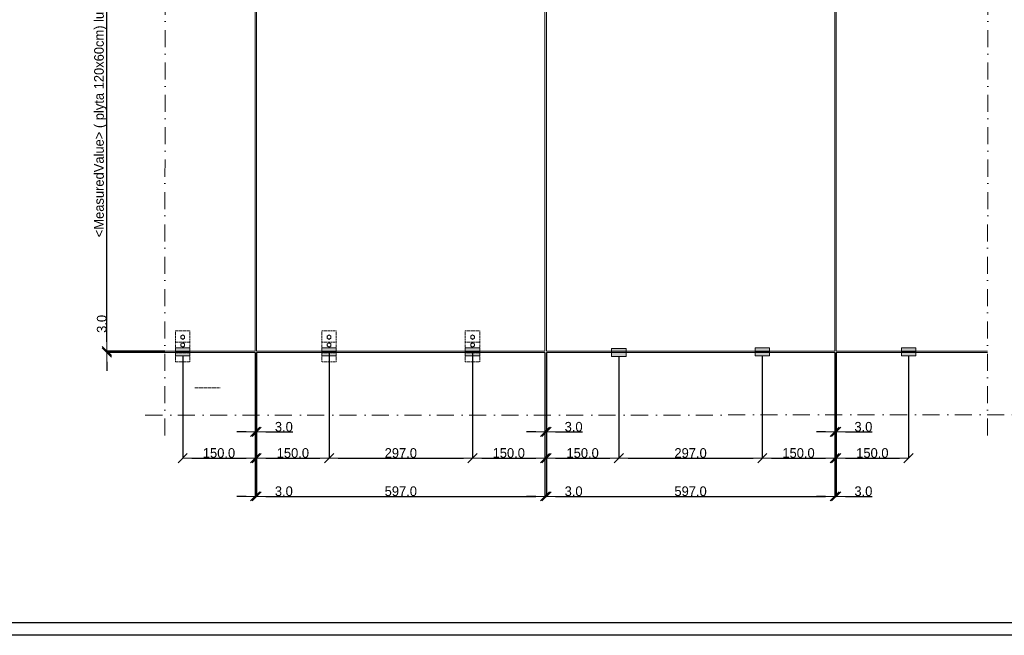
# Model space of a CAD drawing. Header units: millimetres. Extents: x -7814 to 55813, y 465 to 25965.
# Tile 35 of 112: x 22859 to 43247, y 465 to 13215. Entities that reach past the tile are written whole.
import ezdxf

# ---------------------------------------------------------------- set-up
doc = ezdxf.new("R2010")
doc.units = ezdxf.units.MM
doc.linetypes.add('Dot & Dashed', pattern=[670.277762, 352.777767, -176.388884, 0, -141.111112])
doc.linetypes.add('Hidden Line', pattern=[30, 20, -10])
for name, color, linetype, lineweight in [('2D Drafting - General2', 251, 'Continuous', 15), ('2D Drafting - General5', 161, 'Continuous', 25), ('2D Drafting - General62', 9, 'Continuous', 20)]:
    doc.layers.add(name, color=color, linetype=linetype, lineweight=lineweight)
doc.layers.add('Wymiarowanie', color=7, linetype='Continuous')
doc.styles.add('GENERATED_STYLE_2', font='GOTHIC.TTF')
doc.dimstyles.new('GENERATED_STYLE__5', dxfattribs={"dimtxt": 200, "dimasz": 190, "dimexe": 0.18, "dimexo": 0, "dimgap": 0.09, "dimtad": 1, "dimdec": 1, "dimlfac": 0.1, "dimzin": 0, "dimdsep": 46, "dimtxsty": 'GENERATED_STYLE_2', "dimblk": 'ARROWHEAD_6', "dimblk1": 'ARROWHEAD_6', "dimblk2": 'ARROWHEAD_6', "dimcen": 0.09, "dimclrd": 161, "dimclre": 161, "dimclrt": 161, "dimadec": 0, "dimazin": 0, "dimtfac": 1, "dimtdec": 4, "dimtmove": 0, "dimatfit": 3, "dimfxl": 0, "dimtolj": 1, "dimtzin": 0, "dimarcsym": 0})
doc.dimstyles.new('GENERATED_STYLE__6', dxfattribs={"dimtxt": 200, "dimasz": 190, "dimexe": 0.18, "dimexo": 0, "dimgap": 0.09, "dimtad": 1, "dimtih": 1, "dimtoh": 1, "dimdec": 1, "dimlfac": 0.1, "dimzin": 0, "dimdsep": 46, "dimtxsty": 'GENERATED_STYLE_2', "dimblk": 'ARROWHEAD_6', "dimblk1": 'ARROWHEAD_6', "dimblk2": 'ARROWHEAD_6', "dimcen": 0.09, "dimclrd": 161, "dimclre": 161, "dimclrt": 161, "dimadec": 0, "dimazin": 0, "dimtfac": 1, "dimtdec": 4, "dimtmove": 0, "dimatfit": 3, "dimfxl": 0, "dimtolj": 1, "dimtzin": 0, "dimarcsym": 0})

# ---------------------------------------------------------------- blocks, each defined once
blk = doc.blocks.new('ARROWHEAD_6')
at = {"color": 0, "linetype": 'Continuous', "lineweight": 0}
for p, q in [((0, 0), (-1, 0)), ((-0.5, -0.5), (0.5, 0.5))]:
    blk.add_line(p, q, dxfattribs=at)
blk = doc.blocks.new('*D52')
at = {"layer": 'Defpoints', "color": 0, "linetype": 'Continuous'}
for p in [(39736, 6321), (38236, 6249), (39736, 4134)]:
    blk.add_point(p, dxfattribs=at)
at = {"layer": 'Wymiarowanie', "color": 161, "linetype": 'Continuous', "lineweight": -2}
for p, q in [((39736, 6321), (39736, 4134)), ((38236, 6249), (38236, 4134)), ((38426, 4134), (39546, 4134))]:
    blk.add_line(p, q, dxfattribs=at)
at = {"layer": 'Wymiarowanie', "color": 161, "linetype": 'Continuous', "lineweight": -2, "xscale": 190, "yscale": 190, "zscale": 190, "rotation": 180}
blk.add_blockref('ARROWHEAD_6', (38236, 4134), dxfattribs=at)
at = {"layer": 'Wymiarowanie', "color": 161, "linetype": 'Continuous', "lineweight": -2, "xscale": 190, "yscale": 190, "zscale": 190}
blk.add_blockref('ARROWHEAD_6', (39736, 4134), dxfattribs=at)
at = {"layer": 'Wymiarowanie', "color": 161, "linetype": 'Continuous', "lineweight": 25, "insert": (38986, 4240), "char_height": 200, "attachment_point": 5, "style": 'GENERATED_STYLE_2'}
blk.add_mtext('\\A1;150.0', dxfattribs=at)
blk = doc.blocks.new('*D53')
at = {"layer": 'Defpoints', "color": 0, "linetype": 'Continuous'}
for p in [(39736, 6321), (39766, 6321), (39766, 4678)]:
    blk.add_point(p, dxfattribs=at)
at = {"layer": 'Wymiarowanie', "color": 161, "linetype": 'Continuous', "lineweight": -2}
for p, q in [((39736, 6321), (39736, 4677)), ((39766, 6321), (39766, 4677)), ((39546, 4678), (39356, 4678)), ((39736, 4678), (39766, 4678)), ((39956, 4678), (40513, 4678))]:
    blk.add_line(p, q, dxfattribs=at)
at = {"layer": 'Wymiarowanie', "color": 161, "linetype": 'Continuous', "lineweight": -2, "xscale": 190, "yscale": 190, "zscale": 190}
blk.add_blockref('ARROWHEAD_6', (39736, 4678), dxfattribs=at)
at = {"layer": 'Wymiarowanie', "color": 161, "linetype": 'Continuous', "lineweight": -2, "xscale": 190, "yscale": 190, "zscale": 190, "rotation": 180}
blk.add_blockref('ARROWHEAD_6', (39766, 4678), dxfattribs=at)
at = {"layer": 'Wymiarowanie', "color": 161, "linetype": 'Continuous', "lineweight": 25, "insert": (40329, 4783), "char_height": 200, "attachment_point": 5, "style": 'GENERATED_STYLE_2'}
blk.add_mtext('\\A1;3.0', dxfattribs=at)
blk = doc.blocks.new('*D54')
at = {"layer": 'Defpoints', "color": 0, "linetype": 'Continuous'}
for p in [(39766, 6321), (41265, 6249), (41265, 4134)]:
    blk.add_point(p, dxfattribs=at)
at = {"layer": 'Wymiarowanie', "color": 161, "linetype": 'Continuous', "lineweight": -2}
for p, q in [((39766, 6321), (39766, 4134)), ((41265, 6249), (41265, 4134)), ((39956, 4134), (41075, 4134))]:
    blk.add_line(p, q, dxfattribs=at)
at = {"layer": 'Wymiarowanie', "color": 161, "linetype": 'Continuous', "lineweight": -2, "xscale": 190, "yscale": 190, "zscale": 190, "rotation": 180}
blk.add_blockref('ARROWHEAD_6', (39766, 4134), dxfattribs=at)
at = {"layer": 'Wymiarowanie', "color": 161, "linetype": 'Continuous', "lineweight": -2, "xscale": 190, "yscale": 190, "zscale": 190}
blk.add_blockref('ARROWHEAD_6', (41265, 4134), dxfattribs=at)
at = {"layer": 'Wymiarowanie', "color": 161, "linetype": 'Continuous', "lineweight": 25, "insert": (40515, 4240), "char_height": 200, "attachment_point": 5, "style": 'GENERATED_STYLE_2'}
blk.add_mtext('\\A1;150.0', dxfattribs=at)
blk = doc.blocks.new('*D55')
at = {"layer": 'Defpoints', "color": 0, "linetype": 'Continuous'}
for p in [(35266, 6237), (38236, 6249), (38236, 4134)]:
    blk.add_point(p, dxfattribs=at)
at = {"layer": 'Wymiarowanie', "color": 161, "linetype": 'Continuous', "lineweight": -2}
for p, q in [((35266, 6237), (35266, 4134)), ((38236, 6249), (38236, 4134)), ((35456, 4134), (38046, 4134))]:
    blk.add_line(p, q, dxfattribs=at)
at = {"layer": 'Wymiarowanie', "color": 161, "linetype": 'Continuous', "lineweight": -2, "xscale": 190, "yscale": 190, "zscale": 190, "rotation": 180}
blk.add_blockref('ARROWHEAD_6', (35266, 4134), dxfattribs=at)
at = {"layer": 'Wymiarowanie', "color": 161, "linetype": 'Continuous', "lineweight": -2, "xscale": 190, "yscale": 190, "zscale": 190}
blk.add_blockref('ARROWHEAD_6', (38236, 4134), dxfattribs=at)
at = {"layer": 'Wymiarowanie', "color": 161, "linetype": 'Continuous', "lineweight": 25, "insert": (36751, 4240), "char_height": 200, "attachment_point": 5, "style": 'GENERATED_STYLE_2'}
blk.add_mtext('\\A1;297.0', dxfattribs=at)
blk = doc.blocks.new('*D56')
at = {"layer": 'Defpoints', "color": 0, "linetype": 'Continuous'}
for p in [(27736, 6321), (26235, 6252), (27736, 4134)]:
    blk.add_point(p, dxfattribs=at)
at = {"layer": 'Wymiarowanie', "color": 161, "linetype": 'Continuous', "lineweight": -2}
for p, q in [((27736, 6321), (27736, 4134)), ((26235, 6252), (26235, 4134)), ((26425, 4134), (27546, 4134))]:
    blk.add_line(p, q, dxfattribs=at)
at = {"layer": 'Wymiarowanie', "color": 161, "linetype": 'Continuous', "lineweight": -2, "xscale": 190, "yscale": 190, "zscale": 190, "rotation": 180}
blk.add_blockref('ARROWHEAD_6', (26235, 4134), dxfattribs=at)
at = {"layer": 'Wymiarowanie', "color": 161, "linetype": 'Continuous', "lineweight": -2, "xscale": 190, "yscale": 190, "zscale": 190}
blk.add_blockref('ARROWHEAD_6', (27736, 4134), dxfattribs=at)
at = {"layer": 'Wymiarowanie', "color": 161, "linetype": 'Continuous', "lineweight": 25, "insert": (26986, 4240), "char_height": 200, "attachment_point": 5, "style": 'GENERATED_STYLE_2'}
blk.add_mtext('\\A1;150.0', dxfattribs=at)
blk = doc.blocks.new('*D57')
at = {"layer": 'Defpoints', "color": 0, "linetype": 'Continuous'}
for p in [(27736, 6321), (27766, 6321), (27766, 4678)]:
    blk.add_point(p, dxfattribs=at)
at = {"layer": 'Wymiarowanie', "color": 161, "linetype": 'Continuous', "lineweight": -2}
for p, q in [((27736, 6321), (27736, 4677)), ((27766, 6321), (27766, 4677)), ((27546, 4678), (27356, 4678)), ((27736, 4678), (27766, 4678)), ((27956, 4678), (28513, 4678))]:
    blk.add_line(p, q, dxfattribs=at)
at = {"layer": 'Wymiarowanie', "color": 161, "linetype": 'Continuous', "lineweight": -2, "xscale": 190, "yscale": 190, "zscale": 190}
blk.add_blockref('ARROWHEAD_6', (27736, 4678), dxfattribs=at)
at = {"layer": 'Wymiarowanie', "color": 161, "linetype": 'Continuous', "lineweight": -2, "xscale": 190, "yscale": 190, "zscale": 190, "rotation": 180}
blk.add_blockref('ARROWHEAD_6', (27766, 4678), dxfattribs=at)
at = {"layer": 'Wymiarowanie', "color": 161, "linetype": 'Continuous', "lineweight": 25, "insert": (28329, 4783), "char_height": 200, "attachment_point": 5, "style": 'GENERATED_STYLE_2'}
blk.add_mtext('\\A1;3.0', dxfattribs=at)
blk = doc.blocks.new('*D58')
at = {"layer": 'Defpoints', "color": 0, "linetype": 'Continuous'}
for p in [(27766, 6321), (29266, 6329), (29266, 4134)]:
    blk.add_point(p, dxfattribs=at)
at = {"layer": 'Wymiarowanie', "color": 161, "linetype": 'Continuous', "lineweight": -2}
for p, q in [((27766, 6321), (27766, 4134)), ((29266, 6329), (29266, 4134)), ((27956, 4134), (29076, 4134))]:
    blk.add_line(p, q, dxfattribs=at)
at = {"layer": 'Wymiarowanie', "color": 161, "linetype": 'Continuous', "lineweight": -2, "xscale": 190, "yscale": 190, "zscale": 190, "rotation": 180}
blk.add_blockref('ARROWHEAD_6', (27766, 4134), dxfattribs=at)
at = {"layer": 'Wymiarowanie', "color": 161, "linetype": 'Continuous', "lineweight": -2, "xscale": 190, "yscale": 190, "zscale": 190}
blk.add_blockref('ARROWHEAD_6', (29266, 4134), dxfattribs=at)
at = {"layer": 'Wymiarowanie', "color": 161, "linetype": 'Continuous', "lineweight": 25, "insert": (28516, 4240), "char_height": 200, "attachment_point": 5, "style": 'GENERATED_STYLE_2'}
blk.add_mtext('\\A1;150.0', dxfattribs=at)
blk = doc.blocks.new('*D59')
at = {"layer": 'Defpoints', "color": 0, "linetype": 'Continuous'}
for p in [(29266, 6329), (32236, 6334), (32236, 4134)]:
    blk.add_point(p, dxfattribs=at)
at = {"layer": 'Wymiarowanie', "color": 161, "linetype": 'Continuous', "lineweight": -2}
for p, q in [((29266, 6329), (29266, 4134)), ((32236, 6334), (32236, 4134)), ((29456, 4134), (32046, 4134))]:
    blk.add_line(p, q, dxfattribs=at)
at = {"layer": 'Wymiarowanie', "color": 161, "linetype": 'Continuous', "lineweight": -2, "xscale": 190, "yscale": 190, "zscale": 190, "rotation": 180}
blk.add_blockref('ARROWHEAD_6', (29266, 4134), dxfattribs=at)
at = {"layer": 'Wymiarowanie', "color": 161, "linetype": 'Continuous', "lineweight": -2, "xscale": 190, "yscale": 190, "zscale": 190}
blk.add_blockref('ARROWHEAD_6', (32236, 4134), dxfattribs=at)
at = {"layer": 'Wymiarowanie', "color": 161, "linetype": 'Continuous', "lineweight": 25, "insert": (30751, 4240), "char_height": 200, "attachment_point": 5, "style": 'GENERATED_STYLE_2'}
blk.add_mtext('\\A1;297.0', dxfattribs=at)
blk = doc.blocks.new('*D60')
at = {"layer": 'Defpoints', "color": 0, "linetype": 'Continuous'}
for p in [(32236, 6334), (33736, 6321), (33736, 4134)]:
    blk.add_point(p, dxfattribs=at)
at = {"layer": 'Wymiarowanie', "color": 161, "linetype": 'Continuous', "lineweight": -2}
for p, q in [((32236, 6334), (32236, 4134)), ((33736, 6321), (33736, 4134)), ((32426, 4134), (33546, 4134))]:
    blk.add_line(p, q, dxfattribs=at)
at = {"layer": 'Wymiarowanie', "color": 161, "linetype": 'Continuous', "lineweight": -2, "xscale": 190, "yscale": 190, "zscale": 190, "rotation": 180}
blk.add_blockref('ARROWHEAD_6', (32236, 4134), dxfattribs=at)
at = {"layer": 'Wymiarowanie', "color": 161, "linetype": 'Continuous', "lineweight": -2, "xscale": 190, "yscale": 190, "zscale": 190}
blk.add_blockref('ARROWHEAD_6', (33736, 4134), dxfattribs=at)
at = {"layer": 'Wymiarowanie', "color": 161, "linetype": 'Continuous', "lineweight": 25, "insert": (32986, 4240), "char_height": 200, "attachment_point": 5, "style": 'GENERATED_STYLE_2'}
blk.add_mtext('\\A1;150.0', dxfattribs=at)
blk = doc.blocks.new('*D61')
at = {"layer": 'Defpoints', "color": 0, "linetype": 'Continuous'}
for p in [(33736, 6321), (33766, 6321), (33766, 4678)]:
    blk.add_point(p, dxfattribs=at)
at = {"layer": 'Wymiarowanie', "color": 161, "linetype": 'Continuous', "lineweight": -2}
for p, q in [((33736, 6321), (33736, 4677)), ((33766, 6321), (33766, 4677)), ((33546, 4678), (33356, 4678)), ((33736, 4678), (33766, 4678)), ((33956, 4678), (34513, 4678))]:
    blk.add_line(p, q, dxfattribs=at)
at = {"layer": 'Wymiarowanie', "color": 161, "linetype": 'Continuous', "lineweight": -2, "xscale": 190, "yscale": 190, "zscale": 190}
blk.add_blockref('ARROWHEAD_6', (33736, 4678), dxfattribs=at)
at = {"layer": 'Wymiarowanie', "color": 161, "linetype": 'Continuous', "lineweight": -2, "xscale": 190, "yscale": 190, "zscale": 190, "rotation": 180}
blk.add_blockref('ARROWHEAD_6', (33766, 4678), dxfattribs=at)
at = {"layer": 'Wymiarowanie', "color": 161, "linetype": 'Continuous', "lineweight": 25, "insert": (34329, 4783), "char_height": 200, "attachment_point": 5, "style": 'GENERATED_STYLE_2'}
blk.add_mtext('\\A1;3.0', dxfattribs=at)
blk = doc.blocks.new('*D62')
at = {"layer": 'Defpoints', "color": 0, "linetype": 'Continuous'}
for p in [(33766, 6321), (35266, 6237), (35266, 4134)]:
    blk.add_point(p, dxfattribs=at)
at = {"layer": 'Wymiarowanie', "color": 161, "linetype": 'Continuous', "lineweight": -2}
for p, q in [((33766, 6321), (33766, 4134)), ((35266, 6237), (35266, 4134)), ((33956, 4134), (35076, 4134))]:
    blk.add_line(p, q, dxfattribs=at)
at = {"layer": 'Wymiarowanie', "color": 161, "linetype": 'Continuous', "lineweight": -2, "xscale": 190, "yscale": 190, "zscale": 190, "rotation": 180}
blk.add_blockref('ARROWHEAD_6', (33766, 4134), dxfattribs=at)
at = {"layer": 'Wymiarowanie', "color": 161, "linetype": 'Continuous', "lineweight": -2, "xscale": 190, "yscale": 190, "zscale": 190}
blk.add_blockref('ARROWHEAD_6', (35266, 4134), dxfattribs=at)
at = {"layer": 'Wymiarowanie', "color": 161, "linetype": 'Continuous', "lineweight": 25, "insert": (34516, 4240), "char_height": 200, "attachment_point": 5, "style": 'GENERATED_STYLE_2'}
blk.add_mtext('\\A1;150.0', dxfattribs=at)
blk = doc.blocks.new('*D70')
at = {"layer": 'Defpoints', "color": 0, "linetype": 'Continuous'}
for p in [(24664, 6352), (25864, 6352), (25864, 6321)]:
    blk.add_point(p, dxfattribs=at)
at = {"layer": 'Wymiarowanie', "color": 161, "linetype": 'Continuous', "lineweight": -2}
for p, q in [((24664, 6542), (24664, 7099)), ((25864, 6352), (24664, 6352)), ((24664, 6321), (24664, 6352)), ((25864, 6321), (24664, 6321)), ((24664, 6131), (24664, 5941))]:
    blk.add_line(p, q, dxfattribs=at)
at = {"layer": 'Wymiarowanie', "color": 161, "linetype": 'Continuous', "lineweight": -2, "xscale": 190, "yscale": 190, "zscale": 190}
for p, rotation in [((24664, 6352), 270), ((24664, 6321), 90)]:
    blk.add_blockref('ARROWHEAD_6', p, dxfattribs=dict(at, rotation=rotation))
at = {"layer": 'Wymiarowanie', "color": 161, "linetype": 'Continuous', "lineweight": 25, "insert": (24559, 6915), "char_height": 200, "attachment_point": 5, "rotation": 90, "style": 'GENERATED_STYLE_2'}
blk.add_mtext('\\A1;3.0', dxfattribs=at)
blk = doc.blocks.new('*D71')
at = {"layer": 'Defpoints', "color": 0, "linetype": 'Continuous'}
for p in [(24664, 18322), (25879, 18322), (25864, 6352)]:
    blk.add_point(p, dxfattribs=at)
at = {"layer": 'Wymiarowanie', "color": 161, "linetype": 'Continuous', "lineweight": -2}
for p, q in [((25879, 18322), (24664, 18322)), ((24664, 6542), (24664, 18132)), ((25864, 6352), (24664, 6352))]:
    blk.add_line(p, q, dxfattribs=at)
at = {"layer": 'Wymiarowanie', "color": 161, "linetype": 'Continuous', "lineweight": -2, "xscale": 190, "yscale": 190, "zscale": 190}
for p, rotation in [((24664, 18322), 90), ((24664, 6352), 270)]:
    blk.add_blockref('ARROWHEAD_6', p, dxfattribs=dict(at, rotation=rotation))
at = {"layer": 'Wymiarowanie', "color": 161, "linetype": 'Continuous', "lineweight": 25, "insert": (24531, 12337), "char_height": 200, "attachment_point": 5, "rotation": 90, "style": 'GENERATED_STYLE_2'}
blk.add_mtext('\\A1;<MeasuredValue> ( plyta 120x60cm) lub 1497( plyta 150x60) ', dxfattribs=at)
blk = doc.blocks.new('*D139')
at = {"layer": 'Defpoints', "color": 0, "linetype": 'Continuous'}
for p in [(27736, 6321), (27766, 6321), (27766, 3343)]:
    blk.add_point(p, dxfattribs=at)
at = {"layer": 'Wymiarowanie', "color": 161, "linetype": 'Continuous', "lineweight": -2}
for p, q in [((27736, 6321), (27736, 3343)), ((27766, 6321), (27766, 3343)), ((27546, 3343), (27356, 3343)), ((27736, 3343), (27766, 3343)), ((27956, 3343), (28513, 3343))]:
    blk.add_line(p, q, dxfattribs=at)
at = {"layer": 'Wymiarowanie', "color": 161, "linetype": 'Continuous', "lineweight": -2, "xscale": 190, "yscale": 190, "zscale": 190}
blk.add_blockref('ARROWHEAD_6', (27736, 3343), dxfattribs=at)
at = {"layer": 'Wymiarowanie', "color": 161, "linetype": 'Continuous', "lineweight": -2, "xscale": 190, "yscale": 190, "zscale": 190, "rotation": 180}
blk.add_blockref('ARROWHEAD_6', (27766, 3343), dxfattribs=at)
at = {"layer": 'Wymiarowanie', "color": 161, "linetype": 'Continuous', "lineweight": 25, "insert": (28329, 3448), "char_height": 200, "attachment_point": 5, "style": 'GENERATED_STYLE_2'}
blk.add_mtext('\\A1;3.0', dxfattribs=at)
blk = doc.blocks.new('*D140')
at = {"layer": 'Defpoints', "color": 0, "linetype": 'Continuous'}
for p in [(27766, 6321), (33736, 6321), (33736, 3343)]:
    blk.add_point(p, dxfattribs=at)
at = {"layer": 'Wymiarowanie', "color": 161, "linetype": 'Continuous', "lineweight": -2}
for p, q in [((27766, 6321), (27766, 3343)), ((33736, 6321), (33736, 3343)), ((27956, 3343), (33546, 3343))]:
    blk.add_line(p, q, dxfattribs=at)
at = {"layer": 'Wymiarowanie', "color": 161, "linetype": 'Continuous', "lineweight": -2, "xscale": 190, "yscale": 190, "zscale": 190, "rotation": 180}
blk.add_blockref('ARROWHEAD_6', (27766, 3343), dxfattribs=at)
at = {"layer": 'Wymiarowanie', "color": 161, "linetype": 'Continuous', "lineweight": -2, "xscale": 190, "yscale": 190, "zscale": 190}
blk.add_blockref('ARROWHEAD_6', (33736, 3343), dxfattribs=at)
at = {"layer": 'Wymiarowanie', "color": 161, "linetype": 'Continuous', "lineweight": 25, "insert": (30751, 3448), "char_height": 200, "attachment_point": 5, "style": 'GENERATED_STYLE_2'}
blk.add_mtext('\\A1;597.0', dxfattribs=at)
blk = doc.blocks.new('*D141')
at = {"layer": 'Defpoints', "color": 0, "linetype": 'Continuous'}
for p in [(33736, 6321), (33766, 6321), (33766, 3343)]:
    blk.add_point(p, dxfattribs=at)
at = {"layer": 'Wymiarowanie', "color": 161, "linetype": 'Continuous', "lineweight": -2}
for p, q in [((33736, 6321), (33736, 3343)), ((33766, 6321), (33766, 3343)), ((33546, 3343), (33356, 3343)), ((33736, 3343), (33766, 3343)), ((33956, 3343), (34513, 3343))]:
    blk.add_line(p, q, dxfattribs=at)
at = {"layer": 'Wymiarowanie', "color": 161, "linetype": 'Continuous', "lineweight": -2, "xscale": 190, "yscale": 190, "zscale": 190}
blk.add_blockref('ARROWHEAD_6', (33736, 3343), dxfattribs=at)
at = {"layer": 'Wymiarowanie', "color": 161, "linetype": 'Continuous', "lineweight": -2, "xscale": 190, "yscale": 190, "zscale": 190, "rotation": 180}
blk.add_blockref('ARROWHEAD_6', (33766, 3343), dxfattribs=at)
at = {"layer": 'Wymiarowanie', "color": 161, "linetype": 'Continuous', "lineweight": 25, "insert": (34329, 3448), "char_height": 200, "attachment_point": 5, "style": 'GENERATED_STYLE_2'}
blk.add_mtext('\\A1;3.0', dxfattribs=at)
blk = doc.blocks.new('*D142')
at = {"layer": 'Defpoints', "color": 0, "linetype": 'Continuous'}
for p in [(33766, 6321), (39736, 6321), (39736, 3343)]:
    blk.add_point(p, dxfattribs=at)
at = {"layer": 'Wymiarowanie', "color": 161, "linetype": 'Continuous', "lineweight": -2}
for p, q in [((33766, 6321), (33766, 3343)), ((39736, 6321), (39736, 3343)), ((33956, 3343), (39546, 3343))]:
    blk.add_line(p, q, dxfattribs=at)
at = {"layer": 'Wymiarowanie', "color": 161, "linetype": 'Continuous', "lineweight": -2, "xscale": 190, "yscale": 190, "zscale": 190, "rotation": 180}
blk.add_blockref('ARROWHEAD_6', (33766, 3343), dxfattribs=at)
at = {"layer": 'Wymiarowanie', "color": 161, "linetype": 'Continuous', "lineweight": -2, "xscale": 190, "yscale": 190, "zscale": 190}
blk.add_blockref('ARROWHEAD_6', (39736, 3343), dxfattribs=at)
at = {"layer": 'Wymiarowanie', "color": 161, "linetype": 'Continuous', "lineweight": 25, "insert": (36751, 3448), "char_height": 200, "attachment_point": 5, "style": 'GENERATED_STYLE_2'}
blk.add_mtext('\\A1;597.0', dxfattribs=at)
blk = doc.blocks.new('*D143')
at = {"layer": 'Defpoints', "color": 0, "linetype": 'Continuous'}
for p in [(39736, 6321), (39766, 6321), (39766, 3343)]:
    blk.add_point(p, dxfattribs=at)
at = {"layer": 'Wymiarowanie', "color": 161, "linetype": 'Continuous', "lineweight": -2}
for p, q in [((39736, 6321), (39736, 3343)), ((39766, 6321), (39766, 3343)), ((39546, 3343), (39356, 3343)), ((39736, 3343), (39766, 3343)), ((39956, 3343), (40513, 3343))]:
    blk.add_line(p, q, dxfattribs=at)
at = {"layer": 'Wymiarowanie', "color": 161, "linetype": 'Continuous', "lineweight": -2, "xscale": 190, "yscale": 190, "zscale": 190}
blk.add_blockref('ARROWHEAD_6', (39736, 3343), dxfattribs=at)
at = {"layer": 'Wymiarowanie', "color": 161, "linetype": 'Continuous', "lineweight": -2, "xscale": 190, "yscale": 190, "zscale": 190, "rotation": 180}
blk.add_blockref('ARROWHEAD_6', (39766, 3343), dxfattribs=at)
at = {"layer": 'Wymiarowanie', "color": 161, "linetype": 'Continuous', "lineweight": 25, "insert": (40329, 3448), "char_height": 200, "attachment_point": 5, "style": 'GENERATED_STYLE_2'}
blk.add_mtext('\\A1;3.0', dxfattribs=at)

msp = doc.modelspace()

# ---------------------------------------------------------------- hatches: boundary and pattern name
at = {"layer": '2D Drafting - General62', "linetype": 'Continuous'}
for points in [[(26385.38, 6328.79), (26085.38, 6328.79), (26085.38, 6418.79), (26385.38, 6418.79)], [(26385.38, 6251.79), (26085.38, 6251.79), (26085.38, 6328.79), (26385.38, 6328.79)], [(29115.54, 6328.79), (29415.54, 6328.79), (29415.54, 6418.79), (29115.54, 6418.79)], [(29115.54, 6251.79), (29415.54, 6251.79), (29415.54, 6328.79), (29115.54, 6328.79)], [(32385.54, 6328.79), (32085.54, 6328.79), (32085.54, 6418.79), (32385.54, 6418.79)], [(32385.54, 6251.79), (32085.54, 6251.79), (32085.54, 6328.79), (32385.54, 6328.79)], [(35115.54, 6319.79), (35415.54, 6319.79), (35415.54, 6406.79), (35115.54, 6406.79)], [(38385.54, 6328.79), (38085.54, 6328.79), (38085.54, 6418.79), (38385.54, 6418.79)], [(38385.54, 6251.79), (38085.54, 6251.79), (38085.54, 6328.79), (38385.54, 6328.79)], [(41115.32, 6328.79), (41415.32, 6328.79), (41415.32, 6418.79), (41115.32, 6418.79)], [(41115.32, 6251.79), (41415.32, 6251.79), (41415.32, 6328.79), (41115.32, 6328.79)], [(35115.54, 6239.79), (35415.54, 6239.79), (35415.54, 6319.79), (35115.54, 6319.79)]]:
    msp.add_hatch(color=256, dxfattribs=at).paths.add_polyline_path(points, flags=0)

# ---------------------------------------------------------------- linework, layer by layer
at = {"layer": '2D Drafting - General2', "linetype": 'Dot & Dashed'}
for p, q in [((25862.01, 4600.53), (25882.04, 22866.86)), ((42897.49, 4600.53), (42917.46, 22848.22)), ((25460.88, 5023.87), (46538.28, 5030.87))]:
    msp.add_line(p, q, dxfattribs=at)
at = {"layer": '2D Drafting - General2', "linetype": 'Continuous'}
for p, q in [((27735.64, 18321.65), (27735.64, 6351.65)), ((27765.64, 6351.65), (27765.64, 18321.65)), ((33735.64, 18321.65), (33735.64, 6351.65)), ((33765.64, 6351.65), (33765.64, 18321.65)), ((39735.64, 18321.65), (39735.64, 6351.65)), ((39765.64, 6351.65), (39765.64, 18321.65)), ((26197.22, 6663.17), (26235.38, 6686.17)), ((26197.22, 6663.17), (26197.22, 6617.17)), ((26197.22, 6617.17), (26235.38, 6594.17)), ((26197.22, 6502.68), (26235.38, 6525.68)), ((26273.55, 6663.17), (26235.38, 6686.17)), ((26273.55, 6617.17), (26235.38, 6594.17)), ((26273.55, 6502.68), (26235.38, 6525.68)), ((26273.55, 6663.17), (26273.55, 6617.17)), ((29227.38, 6663.17), (29265.54, 6686.17)), ((29227.38, 6663.17), (29227.38, 6617.17)), ((29227.38, 6617.17), (29265.54, 6594.17)), ((29227.38, 6502.68), (29265.54, 6525.68)), ((29303.71, 6663.17), (29265.54, 6686.17)), ((29303.71, 6617.17), (29265.54, 6594.17)), ((29303.71, 6502.68), (29265.54, 6525.68)), ((29303.71, 6663.17), (29303.71, 6617.17)), ((32197.38, 6663.17), (32235.54, 6686.17)), ((32197.38, 6663.17), (32197.38, 6617.17)), ((32197.38, 6617.17), (32235.54, 6594.17)), ((32197.38, 6502.68), (32235.54, 6525.68)), ((32273.71, 6663.17), (32235.54, 6686.17)), ((32273.71, 6617.17), (32235.54, 6594.17)), ((32273.71, 6502.68), (32235.54, 6525.68)), ((32273.71, 6663.17), (32273.71, 6617.17)), ((27735.64, 6351.65), (25864.21, 6351.65)), ((27735.64, 6321.49), (25864.21, 6321.49)), ((26085.38, 6418.79), (26385.38, 6418.79)), ((26085.38, 6251.79), (26085.38, 6418.79)), ((26085.38, 6328.79), (26385.38, 6328.79)), ((26197.22, 6502.68), (26197.22, 6456.68)), ((26197.22, 6456.68), (26235.38, 6433.68)), ((26273.55, 6456.68), (26235.38, 6433.68)), ((26273.55, 6502.68), (26273.55, 6456.68)), ((26385.38, 6418.79), (26385.38, 6251.79)), ((27735.64, 5033.87), (27735.64, 6321.49)), ((33735.64, 6351.65), (27765.64, 6351.65)), ((33735.64, 6321.49), (27765.64, 6321.49)), ((27765.64, 6321.49), (27765.64, 5033.87)), ((29115.54, 6418.79), (29115.54, 6251.79)), ((29415.54, 6418.79), (29115.54, 6418.79)), ((29415.54, 6328.79), (29115.54, 6328.79)), ((29227.38, 6502.68), (29227.38, 6456.68)), ((29227.38, 6456.68), (29265.54, 6433.68)), ((29303.71, 6456.68), (29265.54, 6433.68)), ((29303.71, 6502.68), (29303.71, 6456.68)), ((29415.54, 6251.79), (29415.54, 6418.79)), ((32085.54, 6418.79), (32385.54, 6418.79)), ((32085.54, 6251.79), (32085.54, 6418.79)), ((32085.54, 6328.79), (32385.54, 6328.79)), ((32197.38, 6502.68), (32197.38, 6456.68)), ((32197.38, 6456.68), (32235.54, 6433.68)), ((32273.71, 6456.68), (32235.54, 6433.68)), ((32273.71, 6502.68), (32273.71, 6456.68)), ((32385.54, 6418.79), (32385.54, 6251.79)), ((33735.64, 5033.87), (33735.64, 6321.49)), ((39735.64, 6351.65), (33765.64, 6351.65)), ((39735.64, 6321.49), (33765.64, 6321.49)), ((33765.64, 6321.49), (33765.64, 5033.87)), ((39735.64, 5033.87), (39735.64, 6321.49)), ((39765.64, 6351.65), (42900.68, 6351.65)), ((39765.64, 6321.49), (42900.64, 6321.49)), ((39765.64, 6321.49), (39765.64, 5033.87)), ((26085.38, 6251.79), (26385.38, 6251.79)), ((29415.54, 6251.79), (29115.54, 6251.79)), ((32085.54, 6251.79), (32385.54, 6251.79))]:
    msp.add_line(p, q, dxfattribs=at)
at = {"layer": '2D Drafting - General2', "linetype": 'Hidden Line'}
for p, q in [((26085.38, 6768.79), (26385.38, 6768.79)), ((26085.38, 6131.79), (26085.38, 6768.79)), ((26385.38, 6131.79), (26385.38, 6768.79)), ((29415.54, 6768.79), (29115.54, 6768.79)), ((29115.54, 6131.79), (29115.54, 6768.79)), ((29415.54, 6131.79), (29415.54, 6768.79)), ((32085.54, 6131.79), (32085.54, 6768.79)), ((32085.54, 6768.79), (32385.54, 6768.79)), ((32385.54, 6131.79), (32385.54, 6768.79)), ((26085.38, 6538.79), (26385.38, 6538.79)), ((29415.54, 6538.79), (29115.54, 6538.79)), ((32085.54, 6538.79), (32385.54, 6538.79)), ((26085.38, 6333.79), (26385.38, 6333.79)), ((29415.54, 6333.79), (29115.54, 6333.79)), ((32085.54, 6333.79), (32385.54, 6333.79)), ((26085.38, 6316.79), (26385.38, 6316.79)), ((26085.38, 6131.79), (26385.38, 6131.79)), ((29415.54, 6316.79), (29115.54, 6316.79)), ((29415.54, 6131.79), (29115.54, 6131.79)), ((32085.54, 6316.79), (32385.54, 6316.79)), ((32085.54, 6131.79), (32385.54, 6131.79)), ((26483.22, 5589.65), (27015.29, 5589.65))]:
    msp.add_line(p, q, dxfattribs=at)
at = {"layer": '2D Drafting - General2', "linetype": 'Continuous', "flags": 128}
for points in [[(26385.38, 6328.79), (26085.38, 6328.79), (26085.38, 6418.79), (26385.38, 6418.79)], [(26385.38, 6251.79), (26085.38, 6251.79), (26085.38, 6328.79), (26385.38, 6328.79)], [(29115.54, 6328.79), (29415.54, 6328.79), (29415.54, 6418.79), (29115.54, 6418.79)], [(29115.54, 6251.79), (29415.54, 6251.79), (29415.54, 6328.79), (29115.54, 6328.79)], [(32385.54, 6328.79), (32085.54, 6328.79), (32085.54, 6418.79), (32385.54, 6418.79)], [(32385.54, 6251.79), (32085.54, 6251.79), (32085.54, 6328.79), (32385.54, 6328.79)], [(35115.54, 6319.79), (35415.54, 6319.79), (35415.54, 6406.79), (35115.54, 6406.79)], [(38385.54, 6328.79), (38085.54, 6328.79), (38085.54, 6418.79), (38385.54, 6418.79)], [(38385.54, 6251.79), (38085.54, 6251.79), (38085.54, 6328.79), (38385.54, 6328.79)], [(41115.32, 6328.79), (41415.32, 6328.79), (41415.32, 6418.79), (41115.32, 6418.79)], [(41115.32, 6251.79), (41415.32, 6251.79), (41415.32, 6328.79), (41115.32, 6328.79)], [(35115.54, 6239.79), (35415.54, 6239.79), (35415.54, 6319.79), (35115.54, 6319.79)]]:
    msp.add_lwpolyline(points, close=True, dxfattribs=at)
at = {"layer": '2D Drafting - General2', "linetype": 'Continuous'}
for centre in [(26235.38, 6640.17), (29265.54, 6640.17), (32235.54, 6640.17), (26235.38, 6479.68), (29265.54, 6479.68), (32235.54, 6479.68)]:
    msp.add_circle(centre, 38.17, dxfattribs=at)
at = {"layer": '2D Drafting - General5', "linetype": 'Continuous'}
for p, q in [((55553.83, 724.69), (738.23, 724.69)), ((55813.47, 465.05), (478.59, 465.05))]:
    msp.add_line(p, q, dxfattribs=at)

# ---------------------------------------------------------------- dimensions: what is measured, and where the dimension line sits
at = {"layer": 'Wymiarowanie', "color": 161, "linetype": 'Continuous', "lineweight": 25}
dim = msp.add_linear_dim(base=(24664.43, 18321.65), p1=(25864.21, 6351.65), p2=(25879.09, 18321.65), angle=90, text='<MeasuredValue> ( plyta 120x60cm) lub 1497( plyta 150x60) ', dimstyle='GENERATED_STYLE__5', dxfattribs=at)
dim.commit()
dim.dimension.update_dxf_attribs({"geometry": '*D71', "text_midpoint": (24530.96, 12336.65)})
dim = msp.add_linear_dim(base=(24664.43, 6351.65), p1=(25864.21, 6321.49), p2=(25864.21, 6351.65), angle=90, dimstyle='GENERATED_STYLE__5', dxfattribs=at)
dim.commit()
dim.dimension.update_dxf_attribs({"geometry": '*D70', "text_midpoint": (24559.31, 6915.22)})
for base, p1, p2, picture, middle in [((27735.64, 4134.39), (26235.38, 6251.79), (27735.64, 6321.49), '*D56', (26985.51, 4239.51)), ((27765.64, 3343.3), (27735.64, 6321.49), (27765.64, 6321.49), '*D139', (28329.21, 3448.42)), ((29265.54, 4134.39), (27765.64, 6321.49), (29265.54, 6328.79), '*D58', (28515.59, 4239.51)), ((33735.64, 3343.3), (27765.64, 6321.49), (33735.64, 6321.49), '*D140', (30750.64, 3448.42)), ((32235.54, 4134.39), (29265.54, 6328.79), (32235.54, 6333.79), '*D59', (30750.54, 4239.51)), ((33735.64, 4134.39), (32235.54, 6333.79), (33735.64, 6321.49), '*D60', (32985.59, 4239.51)), ((33765.64, 3343.3), (33735.64, 6321.49), (33765.64, 6321.49), '*D141', (34329.21, 3448.42)), ((35265.54, 4134.39), (33765.64, 6321.49), (35265.54, 6236.79), '*D62', (34515.59, 4239.51)), ((39735.64, 3343.3), (33765.64, 6321.49), (39735.64, 6321.49), '*D142', (36750.64, 3448.42)), ((39735.64, 4134.39), (38235.54, 6248.79), (39735.64, 6321.49), '*D52', (38985.59, 4239.51)), ((39765.64, 3343.3), (39735.64, 6321.49), (39765.64, 6321.49), '*D143', (40329.21, 3448.42)), ((41265.32, 4134.39), (39765.64, 6321.49), (41265.32, 6248.79), '*D54', (40515.48, 4239.51)), ((38235.54, 4134.39), (35265.54, 6236.79), (38235.54, 6248.79), '*D55', (36750.54, 4239.51))]:
    dim = msp.add_linear_dim(base=base, p1=p1, p2=p2, dimstyle='GENERATED_STYLE__6', dxfattribs=at)
    dim.commit()
    dim.dimension.update_dxf_attribs({"geometry": picture, "text_midpoint": middle})
for base, p1, p2, picture, middle in [((27765.64, 4677.57), (27735.64, 6321.49), (27765.64, 6321.49), '*D57', (28329.21, 4677.57)), ((33765.64, 4677.57), (33735.64, 6321.49), (33765.64, 6321.49), '*D61', (34329.21, 4677.57)), ((39765.64, 4677.57), (39735.64, 6321.49), (39765.64, 6321.49), '*D53', (40329.21, 4677.57))]:
    dim = msp.add_linear_dim(base=base, p1=p1, p2=p2, dimstyle='GENERATED_STYLE__6', dxfattribs=at)
    dim.commit()
    dim.dimension.update_dxf_attribs({"geometry": picture, "text_midpoint": middle, "dimtype": 160})

doc.saveas('drawing.dxf')
